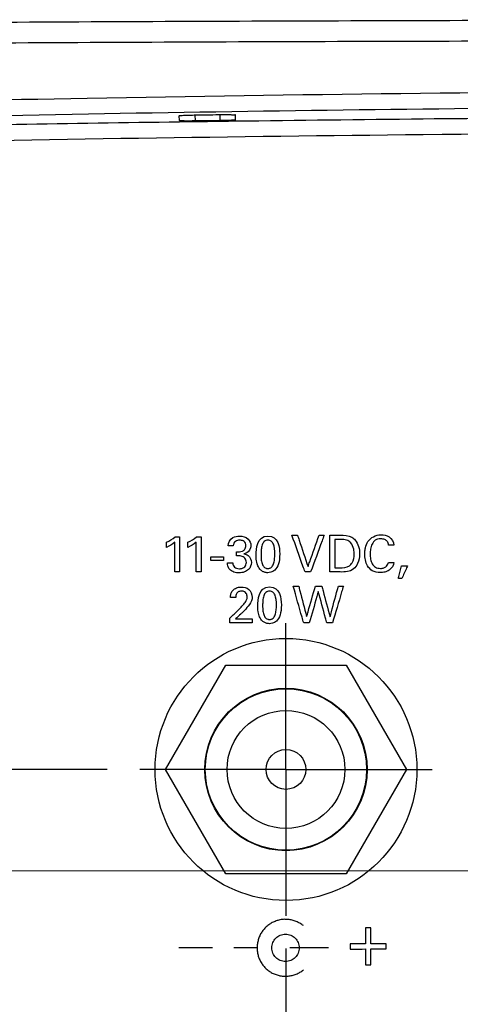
# Model space of a CAD drawing. Header units: inches. Extents: x 0 to 34, y 0 to 22.
# Tile 7 of 119: x 14.1 to 14.9, y 3 to 4.9. Entities that reach past the tile are written whole.
import ezdxf

# ---------------------------------------------------------------- set-up
doc = ezdxf.new("R2010")
doc.units = ezdxf.units.IN
doc.header["$LTSCALE"] = 1.87
doc.header["$MEASUREMENT"] = 0
doc.linetypes.add('CENTER', pattern=[0.6, 0.375, -0.075, 0.075, -0.075])
doc.layers.get('0').update_dxf_attribs({"linetype": 'CONTINUOUS'})
for name, color, linetype in [('DATUMCURVES', 7, 'CONTINUOUS'), ('DEFAULT_1', 7, 'CENTER'), ('DIMENSIONS', 7, 'CONTINUOUS')]:
    doc.layers.add(name, color=color, linetype=linetype)
doc.styles.get("Standard").update_dxf_attribs({"font": 'txt', "width": 0.8})
doc.dimstyles.new('DIMSTYLE_1', dxfattribs={"dimtxt": 0.125, "dimasz": 0.18, "dimexe": 0.18, "dimexo": 0.0625, "dimgap": 0.09, "dimtad": 0, "dimtih": 1, "dimtoh": 1, "dimdec": 3, "dimzin": 4, "dimdsep": 46, "dimtxsty": 'STANDARD', "dimblk": '_FILLED', "dimblk1": '_FILLED', "dimblk2": '_FILLED', "dimcen": 0.09, "dimadec": 0, "dimazin": 0, "dimtp": 0.001, "dimtm": 0.001, "dimtfac": 1, "dimtdec": 3, "dimtofl": 0, "dimtmove": 0, "dimatfit": 3, "dimldrblk": '_FILLED', "dimfxl": 1, "dimtolj": 1, "dimtzin": 4, "dimarcsym": 0})

# ---------------------------------------------------------------- blocks, each defined once
blk = doc.blocks.new('_FILLED')
at = {"color": 0, "linetype": 'BYBLOCK'}
blk.add_solid([(0, 0), (-1, 0.174), (-1, -0.174)], dxfattribs=at)
blk = doc.blocks.new('*D11')
at = {"layer": 'DIMENSIONS', "color": 2, "linetype": 'CONTINUOUS'}
for p, q in [((14.5798, 3.0858), (14.5798, 1.7856)), ((12.5407, 2.5457), (12.5407, 1.7856)), ((12.5407, 1.9106), (12.8058, 1.9106)), ((14.5798, 1.9106), (14.2558, 1.9106))]:
    blk.add_line(p, q, dxfattribs=at)
at = {"layer": 'DIMENSIONS', "color": 2, "linetype": 'CONTINUOUS', "xscale": 0.18, "yscale": 0.18, "zscale": 0.18, "rotation": 180}
blk.add_blockref('_FILLED', (12.5407, 1.9106), dxfattribs=at)
at = {"layer": 'DIMENSIONS', "color": 2, "linetype": 'CONTINUOUS', "xscale": 0.18, "yscale": 0.18, "zscale": 0.18}
blk.add_blockref('_FILLED', (14.5798, 1.9106), dxfattribs=at)
at = {"layer": 'DIMENSIONS', "color": 2, "linetype": 'CONTINUOUS', "width": 0.8}
for s, p in [('2.039', (12.8683, 1.8481)), ('[', (13.4933, 1.8481)), ('51.79', (13.5933, 1.8481)), (']', (14.0933, 1.8481))]:
    blk.add_text(s, height=0.125, dxfattribs=at).set_placement(p)
blk = doc.blocks.new('*D12')
at = {"layer": 'DIMENSIONS', "color": 2, "linetype": 'CONTINUOUS'}
for p, q in [((14.2383, 3.4273), (9.8604, 3.4273)), ((9.9854, 3.4273), (9.9854, 3.1239)), ((9.9854, 2.4584), (9.9854, 2.8739)), ((12.6283, 2.4584), (9.8604, 2.4584))]:
    blk.add_line(p, q, dxfattribs=at)
at = {"layer": 'DIMENSIONS', "color": 2, "linetype": 'CONTINUOUS', "xscale": 0.18, "yscale": 0.18, "zscale": 0.18}
for p, rotation in [((9.9854, 3.4273), 90), ((9.9854, 2.4584), 270)]:
    blk.add_blockref('_FILLED', p, dxfattribs=dict(at, rotation=rotation))
at = {"layer": 'DIMENSIONS', "color": 2, "linetype": 'CONTINUOUS', "width": 0.8}
for s, p in [('.969', (9.3729, 2.9364)), ('[', (9.8979, 2.9364)), ('24.61', (9.9979, 2.9364)), (']', (10.4979, 2.9364))]:
    blk.add_text(s, height=0.125, dxfattribs=at).set_placement(p)
blk = doc.blocks.new('*D13')
at = {"layer": 'DIMENSIONS', "color": 2, "linetype": 'CONTINUOUS'}
for p, q in [((15.4903, 3.2343), (11.2833, 3.2306)), ((11.4083, 3.2307), (11.4085, 2.9564)), ((11.4089, 2.4572), (11.4087, 2.7064)), ((12.6283, 2.4583), (11.2839, 2.4571))]:
    blk.add_line(p, q, dxfattribs=at)
at = {"layer": 'DIMENSIONS', "color": 2, "linetype": 'CONTINUOUS', "xscale": 0.18, "yscale": 0.18, "zscale": 0.18}
for p, rotation in [((11.4083, 3.2307), 90.049944), ((11.4089, 2.4572), 270.049944)]:
    blk.add_blockref('_FILLED', p, dxfattribs=dict(at, rotation=rotation))
at = {"layer": 'DIMENSIONS', "color": 2, "linetype": 'CONTINUOUS', "width": 0.8}
for s, p in [('.773', (10.7961, 2.7689)), ('[', (11.3211, 2.7689)), ('19.65', (11.4211, 2.7689)), (']', (11.9211, 2.7689))]:
    blk.add_text(s, height=0.125, dxfattribs=at).set_placement(p)
blk = doc.blocks.new('*D14')
at = {"layer": 'DIMENSIONS', "color": 2, "linetype": 'CONTINUOUS'}
for p, q in [((15.5528, 3.1718), (15.5528, 1.4378)), ((12.5407, 2.5457), (12.5407, 1.4378)), ((12.5407, 1.5628), (13.4207, 1.5628)), ((15.5528, 1.5628), (14.8707, 1.5628))]:
    blk.add_line(p, q, dxfattribs=at)
at = {"layer": 'DIMENSIONS', "color": 2, "linetype": 'CONTINUOUS', "xscale": 0.18, "yscale": 0.18, "zscale": 0.18, "rotation": 180}
blk.add_blockref('_FILLED', (12.5407, 1.5628), dxfattribs=at)
at = {"layer": 'DIMENSIONS', "color": 2, "linetype": 'CONTINUOUS', "xscale": 0.18, "yscale": 0.18, "zscale": 0.18}
blk.add_blockref('_FILLED', (15.5528, 1.5628), dxfattribs=at)
at = {"layer": 'DIMENSIONS', "color": 2, "linetype": 'CONTINUOUS', "width": 0.8}
for s, p in [('[', (14.1082, 1.5003)), (']', (14.7082, 1.5003)), ('3.012', (13.4832, 1.5003)), ('76.51', (14.2082, 1.5003))]:
    blk.add_text(s, height=0.125, dxfattribs=at).set_placement(p)

msp = doc.modelspace()

# ---------------------------------------------------------------- linework, layer by layer
at = {"color": 7, "linetype": 'CONTINUOUS'}
for p, q in [((14.3763, 4.6651), (14.376, 4.6744)), ((14.4059, 4.6759), (14.4063, 4.6645)), ((14.4537, 4.6765), (14.4533, 4.6651)), ((14.4833, 4.6666), (14.4836, 4.676)), ((14.3498, 3.4273), (14.4648, 3.6265)), ((14.4648, 3.6265), (14.6948, 3.6265)), ((14.6948, 3.6265), (14.8098, 3.4273)), ((14.4648, 3.2281), (14.3498, 3.4273)), ((14.8098, 3.4273), (14.6948, 3.2281)), ((14.6948, 3.2281), (14.4648, 3.2281))]:
    msp.add_line(p, q, dxfattribs=at)
for radius in [0.25, 0.155, 0.154, 0.1125, 0.038]:
    msp.add_circle((14.5798, 3.4273), radius, dxfattribs=at)
for points, knots in [([(13.1981, 4.8465), (13.3229, 4.8478), (13.573, 4.8501), (13.9489, 4.8527), (14.3259, 4.8546), (14.7038, 4.856), (15.0823, 4.8569), (15.4611, 4.8574), (15.8402, 4.8577), (16.2194, 4.8577), (16.5984, 4.8574), (16.9773, 4.8569), (17.3558, 4.856), (17.7337, 4.8546), (18.1107, 4.8527), (18.4866, 4.8501), (18.7367, 4.8478), (18.8615, 4.8465)], [0, 0, 0, 0, 0.066116, 0.132506, 0.199099, 0.265837, 0.332677, 0.399582, 0.466524, 0.533477, 0.600418, 0.667323, 0.734163, 0.800902, 0.867494, 0.933884, 1, 1, 1, 1]), ([(13.1949, 4.8069), (13.3199, 4.8082), (13.5703, 4.8106), (13.9466, 4.8132), (14.324, 4.8152), (14.7023, 4.8166), (15.0812, 4.8175), (15.4605, 4.8181), (15.84, 4.8184), (16.2196, 4.8184), (16.5991, 4.8181), (16.9784, 4.8175), (17.3573, 4.8166), (17.7356, 4.8152), (18.113, 4.8132), (18.4893, 4.8106), (18.7397, 4.8082), (18.8647, 4.8069)], [0, 0, 0, 0, 0.066116, 0.132506, 0.199099, 0.265838, 0.332677, 0.399582, 0.466524, 0.533477, 0.600418, 0.667323, 0.734163, 0.800902, 0.867494, 0.933884, 1, 1, 1, 1]), ([(18.8647, 4.6844), (18.5295, 4.6938), (17.7949, 4.7106), (16.6395, 4.7246), (15.4198, 4.7246), (14.2644, 4.7106), (13.53, 4.6938), (13.1949, 4.6844)], [0, 0, 0, 0, 0.177416, 0.388703, 0.611333, 0.822667, 1, 1, 1, 1]), ([(15.1756, 4.6903), (14.8513, 4.6876), (14.1922, 4.6789), (13.5333, 4.6638), (13.1987, 4.6545)], [0, 0, 0, 0, 0.492109, 1, 1, 1, 1]), ([(13.6829, 4.6511), (13.7067, 4.6516), (13.9378, 4.6562), (14.169, 4.6601), (14.3764, 4.663)], [0, 0, 0, 0, 0.102845, 1, 1, 1, 1]), ([(14.376, 4.6744), (14.376, 4.6751), (14.3804, 4.6744), (14.3846, 4.6757), (14.3941, 4.6755), (14.4005, 4.6758), (14.4042, 4.6759)], [0, 0, 0, 0, 0.076126, 0.291105, 0.614739, 1, 1, 1, 1]), ([(14.4063, 4.6645), (14.4025, 4.6644), (14.3956, 4.6645), (14.3856, 4.664), (14.381, 4.6653), (14.3764, 4.6643), (14.3763, 4.6651)], [0, 0, 0, 0, 0.382469, 0.706722, 0.92311, 1, 1, 1, 1]), ([(14.4042, 4.6759), (14.4121, 4.676), (14.4281, 4.6762), (14.444, 4.6765), (14.452, 4.6766)], [0, 0, 0, 0, 0.49999, 1, 1, 1, 1]), ([(14.4533, 4.6651), (14.4455, 4.665), (14.4298, 4.6648), (14.4142, 4.6646), (14.4063, 4.6645)], [0, 0, 0, 0, 0.499999, 1, 1, 1, 1]), ([(14.452, 4.6766), (14.456, 4.6767), (14.4632, 4.6766), (14.4738, 4.6771), (14.4786, 4.6758), (14.4837, 4.6768), (14.4836, 4.676)], [0, 0, 0, 0, 0.378871, 0.704091, 0.922603, 1, 1, 1, 1]), ([(14.4833, 4.6666), (14.4833, 4.6658), (14.4787, 4.6666), (14.474, 4.6652), (14.464, 4.6655), (14.4571, 4.6652), (14.4533, 4.6651)], [0, 0, 0, 0, 0.077777, 0.295188, 0.619279, 1, 1, 1, 1]), ([(14.4833, 4.6645), (14.6028, 4.666), (14.8337, 4.6688), (15.0646, 4.6708), (15.176, 4.6716)], [0, 0, 0, 0, 0.517222, 1, 1, 1, 1]), ([(12.8039, 4.6001), (13.1208, 4.6089), (13.8001, 4.6249), (14.8676, 4.6408), (16.0108, 4.6467), (17.1623, 4.6411), (18.2455, 4.6252), (18.9359, 4.609), (19.2557, 4.6001)], [0, 0, 0, 0, 0.147412, 0.315907, 0.496331, 0.678933, 0.851246, 1, 1, 1, 1])]:
    msp.add_open_spline(points, degree=3, knots=knots, dxfattribs=at)
msp.add_open_spline([(14.3764, 4.663), (14.412, 4.6635), (14.4477, 4.664), (14.4833, 4.6645)], degree=3, dxfattribs=at)
at = {"layer": 'DATUMCURVES', "color": 40, "linetype": 'CONTINUOUS'}
for points in [[(14.3517, 3.8606, 5.187), (14.3574, 3.8636, 5.187), (14.363, 3.867, 5.187), (14.368, 3.8712, 5.187)], [(14.368, 3.8712, 5.187), (14.3709, 3.8712, 5.187), (14.3738, 3.8712, 5.187), (14.3766, 3.8712, 5.187)], [(14.3926, 3.8606, 5.187), (14.3983, 3.8636, 5.187), (14.404, 3.867, 5.187), (14.4089, 3.8712, 5.187)], [(14.4089, 3.8712, 5.187), (14.4118, 3.8712, 5.187), (14.4147, 3.8712, 5.187), (14.4176, 3.8712, 5.187)], [(14.5228, 3.8368, 5.187), (14.5228, 3.8468, 5.187), (14.5239, 3.8726, 5.187), (14.5453, 3.8726, 5.187)], [(14.5453, 3.8726, 5.187), (14.5654, 3.8726, 5.187), (14.5679, 3.851, 5.187), (14.5679, 3.8384, 5.187)], [(14.3673, 3.8606, 5.187), (14.3626, 3.8567, 5.187), (14.3572, 3.8535, 5.187), (14.3517, 3.8509, 5.187)], [(14.4082, 3.8606, 5.187), (14.4035, 3.8567, 5.187), (14.3981, 3.8535, 5.187), (14.3926, 3.8509, 5.187)], [(14.4361, 3.8258, 5.187), (14.4361, 3.8283, 5.187), (14.4361, 3.8308, 5.187), (14.4361, 3.8332, 5.187)], [(14.4605, 3.8332, 5.187), (14.4605, 3.8308, 5.187), (14.4605, 3.8283, 5.187), (14.4605, 3.8258, 5.187)], [(14.4851, 3.8346, 5.187), (14.4851, 3.8372, 5.187), (14.4851, 3.8398, 5.187), (14.4851, 3.8425, 5.187)], [(14.6825, 3.8119, 5.187), (14.6888, 3.8119, 5.187), (14.6959, 3.8121, 5.187), (14.7009, 3.8158, 5.187)], [(14.8011, 3.7917, 5.187), (14.7989, 3.7917, 5.187), (14.7967, 3.7917, 5.187), (14.7945, 3.7917, 5.187)], [(14.5259, 3.7396, 5.187), (14.5259, 3.7496, 5.187), (14.527, 3.7754, 5.187), (14.5484, 3.7754, 5.187)], [(14.5484, 3.7754, 5.187), (14.5686, 3.7754, 5.187), (14.571, 3.7538, 5.187), (14.571, 3.7412, 5.187)], [(14.5155, 3.7144, 5.187), (14.5155, 3.7119, 5.187), (14.5155, 3.7093, 5.187), (14.5155, 3.7067, 5.187)], [(14.5608, 3.1383, 5.187), (14.5583, 3.1372, 5.187), (14.5559, 3.1361, 5.187), (14.5535, 3.1351, 5.187)], [(14.5684, 3.1405, 5.187), (14.5658, 3.1397, 5.187), (14.5633, 3.139, 5.187), (14.5608, 3.1383, 5.187)], [(14.5763, 3.1414, 5.187), (14.5737, 3.1411, 5.187), (14.571, 3.1408, 5.187), (14.5684, 3.1405, 5.187)], [(14.5763, 3.1414, 5.187), (14.5763, 3.1414, 5.187), (14.5763, 3.1414, 5.187), (14.5763, 3.1414, 5.187)], [(14.5842, 3.1411, 5.187), (14.5816, 3.1412, 5.187), (14.579, 3.1413, 5.187), (14.5763, 3.1414, 5.187)], [(14.5918, 3.1399, 5.187), (14.5893, 3.1403, 5.187), (14.5868, 3.1407, 5.187), (14.5842, 3.1411, 5.187)], [(14.5995, 3.1373, 5.187), (14.5969, 3.1382, 5.187), (14.5944, 3.139, 5.187), (14.5918, 3.1399, 5.187)], [(14.6064, 3.1339, 5.187), (14.6041, 3.135, 5.187), (14.6018, 3.1362, 5.187), (14.5995, 3.1373, 5.187)], [(14.5357, 3.1199, 5.187), (14.5342, 3.1178, 5.187), (14.5328, 3.1156, 5.187), (14.5313, 3.1135, 5.187)], [(14.5408, 3.1259, 5.187), (14.5391, 3.1239, 5.187), (14.5374, 3.1219, 5.187), (14.5357, 3.1199, 5.187)], [(14.5468, 3.131, 5.187), (14.5448, 3.1293, 5.187), (14.5428, 3.1276, 5.187), (14.5408, 3.1259, 5.187)], [(14.5535, 3.1351, 5.187), (14.5512, 3.1337, 5.187), (14.549, 3.1323, 5.187), (14.5468, 3.131, 5.187)], [(14.6131, 3.1294, 5.187), (14.6109, 3.1309, 5.187), (14.6087, 3.1324, 5.187), (14.6064, 3.1339, 5.187)], [(14.5281, 3.1062, 5.187), (14.5274, 3.1037, 5.187), (14.5266, 3.1012, 5.187), (14.5259, 3.0986, 5.187)], [(14.5313, 3.1135, 5.187), (14.5302, 3.1111, 5.187), (14.5292, 3.1087, 5.187), (14.5281, 3.1062, 5.187)], [(14.4396, 3.0868, 5.187), (14.4181, 3.0868, 5.187), (14.3965, 3.0868, 5.187), (14.3749, 3.0868, 5.187)], [(14.5246, 3.0869, 5.187), (14.5098, 3.0869, 5.187), (14.495, 3.0869, 5.187), (14.4802, 3.0869, 5.187)], [(14.5259, 3.0986, 5.187), (14.5255, 3.0961, 5.187), (14.525, 3.0935, 5.187), (14.5246, 3.091, 5.187)], [(14.5246, 3.091, 5.187), (14.5246, 3.0883, 5.187), (14.5246, 3.0857, 5.187), (14.5246, 3.083, 5.187)], [(14.5246, 3.083, 5.187), (14.525, 3.0804, 5.187), (14.5255, 3.0778, 5.187), (14.5259, 3.0751, 5.187)], [(14.6613, 3.0869, 5.187), (14.6367, 3.0869, 5.187), (14.6121, 3.0869, 5.187), (14.5874, 3.0869, 5.187)], [(14.5259, 3.0751, 5.187), (14.5266, 3.0726, 5.187), (14.5274, 3.0701, 5.187), (14.5281, 3.0676, 5.187)], [(14.5281, 3.0676, 5.187), (14.5292, 3.0652, 5.187), (14.5302, 3.0629, 5.187), (14.5313, 3.0606, 5.187)], [(14.5313, 3.0606, 5.187), (14.5328, 3.0584, 5.187), (14.5343, 3.0561, 5.187), (14.5357, 3.0539, 5.187)], [(14.5357, 3.0539, 5.187), (14.5374, 3.052, 5.187), (14.5391, 3.0501, 5.187), (14.5408, 3.0482, 5.187)], [(14.5408, 3.0482, 5.187), (14.5428, 3.0465, 5.187), (14.5448, 3.0448, 5.187), (14.5468, 3.0431, 5.187)], [(14.5468, 3.0431, 5.187), (14.5491, 3.0417, 5.187), (14.5513, 3.0402, 5.187), (14.5535, 3.0387, 5.187)], [(14.6065, 3.0403, 5.187), (14.6087, 3.0418, 5.187), (14.6109, 3.0432, 5.187), (14.6131, 3.0447, 5.187)], [(14.5535, 3.0387, 5.187), (14.5559, 3.0377, 5.187), (14.5584, 3.0368, 5.187), (14.5608, 3.0358, 5.187)], [(14.5608, 3.0358, 5.187), (14.5634, 3.0351, 5.187), (14.5659, 3.0344, 5.187), (14.5684, 3.0336, 5.187)], [(14.5684, 3.0336, 5.187), (14.5711, 3.0333, 5.187), (14.5737, 3.033, 5.187), (14.5763, 3.0327, 5.187)], [(14.5763, 3.0327, 5.187), (14.579, 3.0328, 5.187), (14.5816, 3.0329, 5.187), (14.5843, 3.033, 5.187)], [(14.5843, 3.033, 5.187), (14.5868, 3.0334, 5.187), (14.5894, 3.0338, 5.187), (14.5919, 3.0342, 5.187)], [(14.5919, 3.0342, 5.187), (14.5944, 3.0351, 5.187), (14.597, 3.0359, 5.187), (14.5995, 3.0368, 5.187)], [(14.5995, 3.0368, 5.187), (14.6018, 3.038, 5.187), (14.6042, 3.0391, 5.187), (14.6065, 3.0403, 5.187)]]:
    msp.add_open_spline(points, degree=3, dxfattribs=at)
for points, knots in [([(14.3766, 3.8712, 5.187), (14.3766, 3.8677, 5.187), (14.3766, 3.8453, 5.187), (14.3766, 3.8229, 5.187), (14.3766, 3.804, 5.187)], [0, 0, 0, 0, 0.15625, 1, 1, 1, 1]), ([(14.4176, 3.8712, 5.187), (14.4176, 3.8677, 5.187), (14.4176, 3.8453, 5.187), (14.4176, 3.8229, 5.187), (14.4176, 3.804, 5.187)], [0, 0, 0, 0, 0.15625, 1, 1, 1, 1]), ([(14.4692, 3.8541, 5.187), (14.4694, 3.8601, 5.187), (14.4757, 3.871, 5.187), (14.4866, 3.8725, 5.187), (14.491, 3.8725, 5.187)], [0, 0, 0, 0, 0.578866, 1, 1, 1, 1]), ([(14.491, 3.8725, 5.187), (14.4968, 3.8725, 5.187), (14.5082, 3.8698, 5.187), (14.5129, 3.8589, 5.187), (14.5129, 3.8543, 5.187)], [0, 0, 0, 0, 0.559117, 1, 1, 1, 1]), ([(14.6162, 3.804, 5.187), (14.6149, 3.8076, 5.187), (14.6066, 3.831, 5.187), (14.5982, 3.8544, 5.187), (14.5912, 3.8742, 5.187)], [0, 0, 0, 0, 0.15625, 1, 1, 1, 1]), ([(14.5912, 3.8742, 5.187), (14.5918, 3.8742, 5.187), (14.5954, 3.8742, 5.187), (14.599, 3.8742, 5.187), (14.602, 3.8742, 5.187)], [0, 0, 0, 0, 0.15625, 1, 1, 1, 1]), ([(14.602, 3.8742, 5.187), (14.603, 3.871, 5.187), (14.6097, 3.851, 5.187), (14.6163, 3.831, 5.187), (14.6219, 3.8142, 5.187)], [0, 0, 0, 0, 0.15625, 1, 1, 1, 1]), ([(14.6219, 3.8142, 5.187), (14.623, 3.8173, 5.187), (14.63, 3.8373, 5.187), (14.637, 3.8573, 5.187), (14.6429, 3.8742, 5.187)], [0, 0, 0, 0, 0.15625, 1, 1, 1, 1]), ([(14.6528, 3.8742, 5.187), (14.6514, 3.8705, 5.187), (14.6428, 3.8471, 5.187), (14.6342, 3.8237, 5.187), (14.6269, 3.804, 5.187)], [0, 0, 0, 0, 0.15625, 1, 1, 1, 1]), ([(14.6429, 3.8742, 5.187), (14.6434, 3.8742, 5.187), (14.6467, 3.8742, 5.187), (14.65, 3.8742, 5.187), (14.6528, 3.8742, 5.187)], [0, 0, 0, 0, 0.15625, 1, 1, 1, 1]), ([(14.6633, 3.8742, 5.187), (14.6643, 3.8742, 5.187), (14.6711, 3.8742, 5.187), (14.6779, 3.8742, 5.187), (14.6836, 3.8742, 5.187)], [0, 0, 0, 0, 0.15625, 1, 1, 1, 1]), ([(14.6633, 3.804, 5.187), (14.6633, 3.8076, 5.187), (14.6633, 3.831, 5.187), (14.6633, 3.8544, 5.187), (14.6633, 3.8742, 5.187)], [0, 0, 0, 0, 0.15625, 1, 1, 1, 1]), ([(14.6836, 3.8742, 5.187), (14.691, 3.8742, 5.187), (14.702, 3.8739, 5.187), (14.7101, 3.8671, 5.187), (14.7119, 3.865, 5.187)], [0, 0, 0, 0, 0.728785, 1, 1, 1, 1]), ([(14.7308, 3.8463, 5.187), (14.731, 3.8476, 5.187), (14.732, 3.8532, 5.187), (14.7369, 3.8678, 5.187), (14.757, 3.8773, 5.187), (14.7786, 3.873, 5.187), (14.7857, 3.8613, 5.187), (14.7861, 3.8552, 5.187)], [0, 0, 0, 0, 0.050517, 0.212168, 0.562563, 0.767784, 1, 1, 1, 1]), ([(14.3517, 3.8509, 5.187), (14.3517, 3.8514, 5.187), (14.3517, 3.8547, 5.187), (14.3517, 3.8579, 5.187), (14.3517, 3.8606, 5.187)], [0, 0, 0, 0, 0.15625, 1, 1, 1, 1]), ([(14.3673, 3.804, 5.187), (14.3673, 3.8069, 5.187), (14.3673, 3.8258, 5.187), (14.3673, 3.8447, 5.187), (14.3673, 3.8606, 5.187)], [0, 0, 0, 0, 0.15625, 1, 1, 1, 1]), ([(14.3926, 3.8509, 5.187), (14.3926, 3.8514, 5.187), (14.3926, 3.8547, 5.187), (14.3926, 3.8579, 5.187), (14.3926, 3.8606, 5.187)], [0, 0, 0, 0, 0.15625, 1, 1, 1, 1]), ([(14.4082, 3.804, 5.187), (14.4082, 3.8069, 5.187), (14.4082, 3.8258, 5.187), (14.4082, 3.8447, 5.187), (14.4082, 3.8606, 5.187)], [0, 0, 0, 0, 0.15625, 1, 1, 1, 1]), ([(14.479, 3.8541, 5.187), (14.4785, 3.8541, 5.187), (14.4752, 3.8541, 5.187), (14.472, 3.8541, 5.187), (14.4692, 3.8541, 5.187)], [0, 0, 0, 0, 0.15625, 1, 1, 1, 1]), ([(14.4932, 3.8647, 5.187), (14.4926, 3.8647, 5.187), (14.4891, 3.8648, 5.187), (14.4824, 3.8634, 5.187), (14.4793, 3.8573, 5.187), (14.479, 3.8541, 5.187)], [0, 0, 0, 0, 0.095359, 0.508717, 1, 1, 1, 1]), ([(14.4851, 3.8425, 5.187), (14.489, 3.8421, 5.187), (14.4951, 3.8424, 5.187), (14.5021, 3.8474, 5.187), (14.5035, 3.8535, 5.187), (14.5027, 3.8589, 5.187), (14.4993, 3.8633, 5.187), (14.4956, 3.8644, 5.187), (14.4932, 3.8647, 5.187)], [0, 0, 0, 0, 0.288352, 0.434195, 0.602077, 0.724833, 0.827485, 1, 1, 1, 1]), ([(14.5129, 3.8543, 5.187), (14.5129, 3.8528, 5.187), (14.5121, 3.8456, 5.187), (14.5051, 3.8397, 5.187), (14.4995, 3.8385, 5.187)], [0, 0, 0, 0, 0.209413, 1, 1, 1, 1]), ([(14.5454, 3.8648, 5.187), (14.5428, 3.8648, 5.187), (14.5377, 3.8629, 5.187), (14.534, 3.856, 5.187), (14.5323, 3.8468, 5.187), (14.532, 3.8364, 5.187), (14.5325, 3.8264, 5.187), (14.5342, 3.8193, 5.187), (14.5365, 3.815, 5.187), (14.5388, 3.8126, 5.187), (14.5412, 3.8113, 5.187), (14.5431, 3.8108, 5.187), (14.5444, 3.8107, 5.187), (14.5447, 3.8107, 5.187), (14.5452, 3.8107, 5.187)], [0, 0, 0, 0, 0.111548, 0.223096, 0.334644, 0.446192, 0.584644, 0.723096, 0.792322, 0.861548, 0.930774, 0.965387, 0.982693, 1, 1, 1, 1]), ([(14.5452, 3.8107, 5.187), (14.5457, 3.8107, 5.187), (14.5474, 3.8108, 5.187), (14.5496, 3.8114, 5.187), (14.5532, 3.8136, 5.187), (14.5564, 3.8192, 5.187), (14.5582, 3.8281, 5.187), (14.5588, 3.843, 5.187), (14.5573, 3.8558, 5.187), (14.5523, 3.8634, 5.187), (14.5477, 3.8648, 5.187), (14.5454, 3.8648, 5.187)], [0, 0, 0, 0, 0.026726, 0.053453, 0.106905, 0.213811, 0.320716, 0.427622, 0.713811, 0.856905, 1, 1, 1, 1]), ([(14.6846, 3.8661, 5.187), (14.684, 3.8661, 5.187), (14.6801, 3.8661, 5.187), (14.6763, 3.8661, 5.187), (14.673, 3.8661, 5.187)], [0, 0, 0, 0, 0.15625, 1, 1, 1, 1]), ([(14.673, 3.8661, 5.187), (14.673, 3.8633, 5.187), (14.673, 3.8452, 5.187), (14.673, 3.8272, 5.187), (14.673, 3.8119, 5.187)], [0, 0, 0, 0, 0.15625, 1, 1, 1, 1]), ([(14.7119, 3.865, 5.187), (14.7149, 3.8614, 5.187), (14.7194, 3.8527, 5.187), (14.7213, 3.837, 5.187), (14.7186, 3.8214, 5.187), (14.7097, 3.8088, 5.187), (14.6968, 3.8036, 5.187), (14.6877, 3.804, 5.187), (14.683, 3.804, 5.187)], [0, 0, 0, 0, 0.161567, 0.325647, 0.542246, 0.690958, 0.836633, 1, 1, 1, 1]), ([(14.7101, 3.8381, 5.187), (14.7101, 3.8412, 5.187), (14.7094, 3.8488, 5.187), (14.7054, 3.8596, 5.187), (14.6952, 3.866, 5.187), (14.6883, 3.8661, 5.187), (14.6846, 3.8661, 5.187)], [0, 0, 0, 0, 0.212861, 0.535381, 0.748028, 1, 1, 1, 1]), ([(14.7757, 3.8552, 5.187), (14.7753, 3.8577, 5.187), (14.774, 3.8621, 5.187), (14.7693, 3.8658, 5.187), (14.7648, 3.8671, 5.187), (14.7602, 3.8675, 5.187), (14.755, 3.8669, 5.187), (14.7488, 3.8641, 5.187), (14.7436, 3.8573, 5.187), (14.7411, 3.848, 5.187), (14.7404, 3.8382, 5.187), (14.7409, 3.8318, 5.187), (14.7415, 3.8285, 5.187)], [0, 0, 0, 0, 0.105452, 0.186695, 0.238611, 0.302602, 0.383932, 0.454588, 0.587596, 0.726468, 0.860143, 1, 1, 1, 1]), ([(14.7861, 3.8552, 5.187), (14.7856, 3.8552, 5.187), (14.7821, 3.8552, 5.187), (14.7787, 3.8552, 5.187), (14.7757, 3.8552, 5.187)], [0, 0, 0, 0, 0.15625, 1, 1, 1, 1]), ([(14.4361, 3.8332, 5.187), (14.4374, 3.8332, 5.187), (14.4455, 3.8332, 5.187), (14.4537, 3.8332, 5.187), (14.4605, 3.8332, 5.187)], [0, 0, 0, 0, 0.15625, 1, 1, 1, 1]), ([(14.5042, 3.8222, 5.187), (14.5042, 3.8253, 5.187), (14.5023, 3.831, 5.187), (14.494, 3.835, 5.187), (14.4883, 3.8347, 5.187), (14.4851, 3.8346, 5.187)], [0, 0, 0, 0, 0.339096, 0.63684, 1, 1, 1, 1]), ([(14.4995, 3.8385, 5.187), (14.5025, 3.8381, 5.187), (14.5103, 3.8355, 5.187), (14.5139, 3.827, 5.187), (14.5139, 3.8221, 5.187)], [0, 0, 0, 0, 0.381769, 1, 1, 1, 1]), ([(14.5679, 3.8384, 5.187), (14.5679, 3.8304, 5.187), (14.5663, 3.8181, 5.187), (14.5597, 3.8075, 5.187), (14.5508, 3.8029, 5.187), (14.5439, 3.8024, 5.187), (14.5389, 3.8033, 5.187), (14.5337, 3.8058, 5.187), (14.5297, 3.8094, 5.187), (14.5266, 3.8143, 5.187), (14.5239, 3.8215, 5.187), (14.5228, 3.8308, 5.187), (14.5228, 3.8368, 5.187)], [0, 0, 0, 0, 0.085647, 0.171295, 0.237987, 0.304679, 0.403732, 0.502785, 0.601839, 0.700892, 0.850446, 1, 1, 1, 1]), ([(14.7009, 3.8158, 5.187), (14.7029, 3.8174, 5.187), (14.7086, 3.8237, 5.187), (14.7101, 3.8324, 5.187), (14.7101, 3.8381, 5.187)], [0, 0, 0, 0, 0.313027, 1, 1, 1, 1]), ([(14.7859, 3.8224, 5.187), (14.7853, 3.8166, 5.187), (14.7799, 3.8079, 5.187), (14.7687, 3.8036, 5.187), (14.7576, 3.8023, 5.187), (14.7448, 3.8048, 5.187), (14.7349, 3.8149, 5.187), (14.731, 3.8266, 5.187), (14.73, 3.8372, 5.187), (14.7304, 3.8436, 5.187), (14.7308, 3.8463, 5.187)], [0, 0, 0, 0, 0.184046, 0.276789, 0.37184, 0.534052, 0.66729, 0.796628, 0.91558, 1, 1, 1, 1]), ([(14.4605, 3.8258, 5.187), (14.4593, 3.8258, 5.187), (14.4511, 3.8258, 5.187), (14.443, 3.8258, 5.187), (14.4361, 3.8258, 5.187)], [0, 0, 0, 0, 0.15625, 1, 1, 1, 1]), ([(14.5139, 3.8221, 5.187), (14.5139, 3.8173, 5.187), (14.5103, 3.8092, 5.187), (14.5005, 3.8033, 5.187), (14.4906, 3.8018, 5.187), (14.4803, 3.8032, 5.187), (14.4721, 3.8081, 5.187), (14.4684, 3.8151, 5.187), (14.4682, 3.8194, 5.187), (14.4681, 3.8213, 5.187)], [0, 0, 0, 0, 0.219679, 0.348955, 0.504905, 0.661174, 0.807804, 0.918008, 1, 1, 1, 1]), ([(14.4681, 3.8213, 5.187), (14.4687, 3.8213, 5.187), (14.4721, 3.8213, 5.187), (14.4755, 3.8213, 5.187), (14.4784, 3.8213, 5.187)], [0, 0, 0, 0, 0.15625, 1, 1, 1, 1]), ([(14.4784, 3.8213, 5.187), (14.4784, 3.8184, 5.187), (14.48, 3.8137, 5.187), (14.4856, 3.8107, 5.187), (14.491, 3.81, 5.187), (14.4966, 3.8108, 5.187), (14.5024, 3.8144, 5.187), (14.5042, 3.8192, 5.187), (14.5042, 3.8222, 5.187)], [0, 0, 0, 0, 0.220496, 0.33765, 0.480718, 0.641216, 0.770924, 1, 1, 1, 1]), ([(14.7415, 3.8285, 5.187), (14.7421, 3.8254, 5.187), (14.7438, 3.8195, 5.187), (14.7505, 3.8122, 5.187), (14.7592, 3.8105, 5.187), (14.7667, 3.8114, 5.187), (14.7719, 3.8144, 5.187), (14.7744, 3.8186, 5.187), (14.7751, 3.8213, 5.187), (14.7753, 3.8224, 5.187)], [0, 0, 0, 0, 0.191223, 0.370916, 0.578777, 0.706078, 0.831771, 0.930378, 1, 1, 1, 1]), ([(14.7753, 3.8224, 5.187), (14.7758, 3.8224, 5.187), (14.7794, 3.8224, 5.187), (14.7829, 3.8224, 5.187), (14.7859, 3.8224, 5.187)], [0, 0, 0, 0, 0.15625, 1, 1, 1, 1]), ([(14.7945, 3.7917, 5.187), (14.7948, 3.793, 5.187), (14.7969, 3.8009, 5.187), (14.799, 3.8089, 5.187), (14.8007, 3.8156, 5.187)], [0, 0, 0, 0, 0.15625, 1, 1, 1, 1]), ([(14.8007, 3.8156, 5.187), (14.8013, 3.8156, 5.187), (14.8051, 3.8156, 5.187), (14.8088, 3.8156, 5.187), (14.812, 3.8156, 5.187)], [0, 0, 0, 0, 0.15625, 1, 1, 1, 1]), ([(14.812, 3.8156, 5.187), (14.8114, 3.8144, 5.187), (14.8078, 3.8064, 5.187), (14.8042, 3.7984, 5.187), (14.8011, 3.7917, 5.187)], [0, 0, 0, 0, 0.15625, 1, 1, 1, 1]), ([(14.3766, 3.804, 5.187), (14.3762, 3.804, 5.187), (14.373, 3.804, 5.187), (14.3699, 3.804, 5.187), (14.3673, 3.804, 5.187)], [0, 0, 0, 0, 0.15625, 1, 1, 1, 1]), ([(14.4176, 3.804, 5.187), (14.4171, 3.804, 5.187), (14.414, 3.804, 5.187), (14.4109, 3.804, 5.187), (14.4082, 3.804, 5.187)], [0, 0, 0, 0, 0.15625, 1, 1, 1, 1]), ([(14.6269, 3.804, 5.187), (14.6263, 3.804, 5.187), (14.6228, 3.804, 5.187), (14.6192, 3.804, 5.187), (14.6162, 3.804, 5.187)], [0, 0, 0, 0, 0.15625, 1, 1, 1, 1]), ([(14.683, 3.804, 5.187), (14.682, 3.804, 5.187), (14.6754, 3.804, 5.187), (14.6688, 3.804, 5.187), (14.6633, 3.804, 5.187)], [0, 0, 0, 0, 0.15625, 1, 1, 1, 1]), ([(14.673, 3.8119, 5.187), (14.6735, 3.8119, 5.187), (14.6766, 3.8119, 5.187), (14.6798, 3.8119, 5.187), (14.6825, 3.8119, 5.187)], [0, 0, 0, 0, 0.15625, 1, 1, 1, 1]), ([(14.5937, 3.7769, 5.187), (14.5943, 3.7769, 5.187), (14.5977, 3.7769, 5.187), (14.6012, 3.7769, 5.187), (14.6041, 3.7769, 5.187)], [0, 0, 0, 0, 0.15625, 1, 1, 1, 1]), ([(14.6137, 3.7067, 5.187), (14.6126, 3.7104, 5.187), (14.606, 3.7338, 5.187), (14.5993, 3.7572, 5.187), (14.5937, 3.7769, 5.187)], [0, 0, 0, 0, 0.15625, 1, 1, 1, 1]), ([(14.6041, 3.7769, 5.187), (14.6049, 3.7739, 5.187), (14.61, 3.7547, 5.187), (14.615, 3.7354, 5.187), (14.6193, 3.7192, 5.187)], [0, 0, 0, 0, 0.15625, 1, 1, 1, 1]), ([(14.6193, 3.7192, 5.187), (14.6202, 3.7222, 5.187), (14.6258, 3.7414, 5.187), (14.6313, 3.7607, 5.187), (14.636, 3.7769, 5.187)], [0, 0, 0, 0, 0.15625, 1, 1, 1, 1]), ([(14.636, 3.7769, 5.187), (14.6367, 3.7769, 5.187), (14.6407, 3.7769, 5.187), (14.6447, 3.7769, 5.187), (14.6481, 3.7769, 5.187)], [0, 0, 0, 0, 0.15625, 1, 1, 1, 1]), ([(14.6481, 3.7769, 5.187), (14.6489, 3.7739, 5.187), (14.6542, 3.7545, 5.187), (14.6595, 3.7351, 5.187), (14.6639, 3.7187, 5.187)], [0, 0, 0, 0, 0.15625, 1, 1, 1, 1]), ([(14.6639, 3.7187, 5.187), (14.6648, 3.7217, 5.187), (14.6701, 3.7411, 5.187), (14.6754, 3.7606, 5.187), (14.6799, 3.7769, 5.187)], [0, 0, 0, 0, 0.15625, 1, 1, 1, 1]), ([(14.6894, 3.7769, 5.187), (14.6883, 3.7733, 5.187), (14.6814, 3.7499, 5.187), (14.6745, 3.7265, 5.187), (14.6686, 3.7067, 5.187)], [0, 0, 0, 0, 0.15625, 1, 1, 1, 1]), ([(14.6799, 3.7769, 5.187), (14.6804, 3.7769, 5.187), (14.6835, 3.7769, 5.187), (14.6867, 3.7769, 5.187), (14.6894, 3.7769, 5.187)], [0, 0, 0, 0, 0.15625, 1, 1, 1, 1]), ([(14.4737, 3.7556, 5.187), (14.4737, 3.7579, 5.187), (14.4743, 3.7634, 5.187), (14.4791, 3.7708, 5.187), (14.4869, 3.7747, 5.187), (14.497, 3.7759, 5.187), (14.5109, 3.7728, 5.187), (14.5153, 3.7612, 5.187), (14.5153, 3.7556, 5.187)], [0, 0, 0, 0, 0.107056, 0.258369, 0.390727, 0.504154, 0.739303, 1, 1, 1, 1]), ([(14.4871, 3.7648, 5.187), (14.4864, 3.7641, 5.187), (14.4843, 3.7614, 5.187), (14.4839, 3.758, 5.187), (14.4839, 3.7556, 5.187)], [0, 0, 0, 0, 0.290057, 1, 1, 1, 1]), ([(14.4903, 3.7329, 5.187), (14.4922, 3.7347, 5.187), (14.4958, 3.7384, 5.187), (14.5008, 3.7444, 5.187), (14.5048, 3.7502, 5.187), (14.5059, 3.7557, 5.187), (14.5054, 3.7598, 5.187), (14.5041, 3.7635, 5.187), (14.5004, 3.7669, 5.187), (14.4956, 3.7676, 5.187), (14.4915, 3.7672, 5.187), (14.4888, 3.7662, 5.187), (14.4875, 3.7652, 5.187), (14.4871, 3.7648, 5.187)], [0, 0, 0, 0, 0.143627, 0.285935, 0.427651, 0.52723, 0.584665, 0.656328, 0.737681, 0.845658, 0.911668, 0.965071, 1, 1, 1, 1]), ([(14.5485, 3.7676, 5.187), (14.5459, 3.7676, 5.187), (14.5408, 3.7657, 5.187), (14.5371, 3.7587, 5.187), (14.5354, 3.7495, 5.187), (14.5351, 3.7392, 5.187), (14.5356, 3.7292, 5.187), (14.5373, 3.7221, 5.187), (14.5396, 3.7178, 5.187), (14.5419, 3.7154, 5.187), (14.5443, 3.7141, 5.187), (14.5462, 3.7136, 5.187), (14.5475, 3.7135, 5.187), (14.5479, 3.7134, 5.187), (14.5483, 3.7134, 5.187)], [0, 0, 0, 0, 0.111548, 0.223096, 0.334644, 0.446192, 0.584644, 0.723096, 0.792322, 0.861548, 0.930774, 0.965387, 0.982693, 1, 1, 1, 1]), ([(14.5483, 3.7134, 5.187), (14.5488, 3.7135, 5.187), (14.5505, 3.7136, 5.187), (14.5527, 3.7142, 5.187), (14.5563, 3.7164, 5.187), (14.5595, 3.722, 5.187), (14.5613, 3.7309, 5.187), (14.5619, 3.7458, 5.187), (14.5604, 3.7586, 5.187), (14.5554, 3.7662, 5.187), (14.5508, 3.7676, 5.187), (14.5485, 3.7676, 5.187)], [0, 0, 0, 0, 0.026726, 0.053453, 0.106905, 0.213811, 0.320716, 0.427622, 0.713811, 0.856905, 1, 1, 1, 1]), ([(14.6416, 3.7667, 5.187), (14.6407, 3.7636, 5.187), (14.6349, 3.7436, 5.187), (14.6291, 3.7236, 5.187), (14.6242, 3.7067, 5.187)], [0, 0, 0, 0, 0.15625, 1, 1, 1, 1]), ([(14.6578, 3.7067, 5.187), (14.657, 3.7099, 5.187), (14.6516, 3.7299, 5.187), (14.6461, 3.7499, 5.187), (14.6416, 3.7667, 5.187)], [0, 0, 0, 0, 0.15625, 1, 1, 1, 1]), ([(14.4839, 3.7556, 5.187), (14.4833, 3.7556, 5.187), (14.4799, 3.7556, 5.187), (14.4765, 3.7556, 5.187), (14.4737, 3.7556, 5.187)], [0, 0, 0, 0, 0.15625, 1, 1, 1, 1]), ([(14.5077, 3.7388, 5.187), (14.5047, 3.735, 5.187), (14.5003, 3.7308, 5.187), (14.4961, 3.7264, 5.187), (14.4953, 3.7256, 5.187)], [0, 0, 0, 0, 0.803855, 1, 1, 1, 1]), ([(14.5153, 3.7556, 5.187), (14.5153, 3.7546, 5.187), (14.5151, 3.7483, 5.187), (14.5109, 3.7429, 5.187), (14.5077, 3.7388, 5.187)], [0, 0, 0, 0, 0.167775, 1, 1, 1, 1]), ([(14.571, 3.7412, 5.187), (14.571, 3.7332, 5.187), (14.5694, 3.7208, 5.187), (14.5628, 3.7102, 5.187), (14.5539, 3.7056, 5.187), (14.547, 3.7052, 5.187), (14.542, 3.706, 5.187), (14.5368, 3.7086, 5.187), (14.5328, 3.7122, 5.187), (14.5297, 3.7171, 5.187), (14.527, 3.7242, 5.187), (14.5259, 3.7336, 5.187), (14.5259, 3.7396, 5.187)], [0, 0, 0, 0, 0.085709, 0.171418, 0.238076, 0.304734, 0.403737, 0.50274, 0.601744, 0.700747, 0.850373, 1, 1, 1, 1]), ([(14.4727, 3.7156, 5.187), (14.4736, 3.7165, 5.187), (14.4795, 3.7223, 5.187), (14.4853, 3.728, 5.187), (14.4903, 3.7329, 5.187)], [0, 0, 0, 0, 0.15625, 1, 1, 1, 1]), ([(14.4953, 3.7256, 5.187), (14.4946, 3.725, 5.187), (14.4907, 3.7213, 5.187), (14.4868, 3.7176, 5.187), (14.4835, 3.7144, 5.187)], [0, 0, 0, 0, 0.15625, 1, 1, 1, 1]), ([(14.4727, 3.7067, 5.187), (14.4727, 3.7072, 5.187), (14.4727, 3.7102, 5.187), (14.4727, 3.7131, 5.187), (14.4727, 3.7156, 5.187)], [0, 0, 0, 0, 0.15625, 1, 1, 1, 1]), ([(14.5155, 3.7067, 5.187), (14.5132, 3.7067, 5.187), (14.499, 3.7067, 5.187), (14.4847, 3.7067, 5.187), (14.4727, 3.7067, 5.187)], [0, 0, 0, 0, 0.15625, 1, 1, 1, 1]), ([(14.4835, 3.7144, 5.187), (14.4852, 3.7144, 5.187), (14.4958, 3.7144, 5.187), (14.5065, 3.7144, 5.187), (14.5155, 3.7144, 5.187)], [0, 0, 0, 0, 0.15625, 1, 1, 1, 1]), ([(14.6242, 3.7067, 5.187), (14.6236, 3.7067, 5.187), (14.6201, 3.7067, 5.187), (14.6166, 3.7067, 5.187), (14.6137, 3.7067, 5.187)], [0, 0, 0, 0, 0.15625, 1, 1, 1, 1]), ([(14.6686, 3.7067, 5.187), (14.668, 3.7067, 5.187), (14.6644, 3.7067, 5.187), (14.6608, 3.7067, 5.187), (14.6578, 3.7067, 5.187)], [0, 0, 0, 0, 0.15625, 1, 1, 1, 1]), ([(14.7317, 3.1253, 5.187), (14.7317, 3.1237, 5.187), (14.7317, 3.1136, 5.187), (14.7317, 3.1034, 5.187), (14.7317, 3.0949, 5.187)], [0, 0, 0, 0, 0.15625, 1, 1, 1, 1]), ([(14.7416, 3.1253, 5.187), (14.7411, 3.1253, 5.187), (14.7378, 3.1253, 5.187), (14.7345, 3.1253, 5.187), (14.7317, 3.1253, 5.187)], [0, 0, 0, 0, 0.15625, 1, 1, 1, 1]), ([(14.7416, 3.0949, 5.187), (14.7416, 3.0965, 5.187), (14.7416, 3.1066, 5.187), (14.7416, 3.1168, 5.187), (14.7416, 3.1253, 5.187)], [0, 0, 0, 0, 0.15625, 1, 1, 1, 1]), ([(14.5527, 3.0869, 5.187), (14.5527, 3.0904, 5.187), (14.5542, 3.0974, 5.187), (14.5599, 3.1058, 5.187), (14.5683, 3.1116, 5.187), (14.5789, 3.1138, 5.187), (14.5894, 3.1116, 5.187), (14.5978, 3.1058, 5.187), (14.6035, 3.0974, 5.187), (14.605, 3.0904, 5.187), (14.605, 3.0869, 5.187)], [0, 0, 0, 0, 0.124994, 0.249988, 0.374982, 0.499976, 0.624982, 0.749988, 0.874994, 1, 1, 1, 1]), ([(14.605, 3.0869, 5.187), (14.605, 3.0834, 5.187), (14.6035, 3.0763, 5.187), (14.5978, 3.068, 5.187), (14.5894, 3.0622, 5.187), (14.5789, 3.06, 5.187), (14.5683, 3.0622, 5.187), (14.5599, 3.068, 5.187), (14.5542, 3.0763, 5.187), (14.5527, 3.0834, 5.187), (14.5527, 3.0869, 5.187)], [0, 0, 0, 0, 0.125006, 0.250012, 0.375018, 0.500024, 0.625018, 0.750012, 0.875006, 1, 1, 1, 1]), ([(14.7026, 3.0949, 5.187), (14.7026, 3.0943, 5.187), (14.7026, 3.091, 5.187), (14.7026, 3.0876, 5.187), (14.7026, 3.0847, 5.187)], [0, 0, 0, 0, 0.15625, 1, 1, 1, 1]), ([(14.7317, 3.0949, 5.187), (14.7302, 3.0949, 5.187), (14.7205, 3.0949, 5.187), (14.7108, 3.0949, 5.187), (14.7026, 3.0949, 5.187)], [0, 0, 0, 0, 0.15625, 1, 1, 1, 1]), ([(14.7026, 3.0847, 5.187), (14.7041, 3.0847, 5.187), (14.7138, 3.0847, 5.187), (14.7235, 3.0847, 5.187), (14.7317, 3.0848, 5.187)], [0, 0, 0, 0, 0.15625, 1, 1, 1, 1]), ([(14.7317, 3.0848, 5.187), (14.7317, 3.0832, 5.187), (14.7318, 3.0731, 5.187), (14.7318, 3.0631, 5.187), (14.7318, 3.0546, 5.187)], [0, 0, 0, 0, 0.15625, 1, 1, 1, 1]), ([(14.7711, 3.0949, 5.187), (14.7695, 3.0949, 5.187), (14.7597, 3.0949, 5.187), (14.7499, 3.0949, 5.187), (14.7416, 3.0949, 5.187)], [0, 0, 0, 0, 0.15625, 1, 1, 1, 1]), ([(14.7416, 3.0848, 5.187), (14.7431, 3.0848, 5.187), (14.753, 3.0848, 5.187), (14.7628, 3.0848, 5.187), (14.7711, 3.0848, 5.187)], [0, 0, 0, 0, 0.15625, 1, 1, 1, 1]), ([(14.7416, 3.0546, 5.187), (14.7416, 3.0562, 5.187), (14.7416, 3.0662, 5.187), (14.7416, 3.0763, 5.187), (14.7416, 3.0848, 5.187)], [0, 0, 0, 0, 0.15625, 1, 1, 1, 1]), ([(14.7711, 3.0848, 5.187), (14.7711, 3.0853, 5.187), (14.7711, 3.0887, 5.187), (14.7711, 3.092, 5.187), (14.7711, 3.0949, 5.187)], [0, 0, 0, 0, 0.15625, 1, 1, 1, 1]), ([(14.7318, 3.0546, 5.187), (14.7323, 3.0546, 5.187), (14.7356, 3.0546, 5.187), (14.7388, 3.0546, 5.187), (14.7416, 3.0546, 5.187)], [0, 0, 0, 0, 0.15625, 1, 1, 1, 1])]:
    msp.add_open_spline(points, degree=3, knots=knots, dxfattribs=at)
at = {"layer": 'DEFAULT_1', "color": 7, "linetype": 'CENTER'}
for q in [(14.5798, 3.7063), (14.3008, 3.4273), (14.5798, 3.1483), (14.8588, 3.4273)]:
    msp.add_line((14.5798, 3.4273), q, dxfattribs=at)

# ---------------------------------------------------------------- dimensions: what is measured, and where the dimension line sits
at = {"layer": 'DIMENSIONS', "color": 2, "linetype": 'CONTINUOUS'}
for base, p1, p2, angle, picture, middle in [((9.9854, 2.4584), (14.2383, 3.4273), (12.6283, 2.4584), 270, '*D12', (9.9854, 2.9989)), ((11.40827, 3.2307), (12.62833, 2.45831), (15.49029, 3.23426), 90.04994, '*D13', (11.40861, 2.83137)), ((12.5407, 1.9106), (14.5798, 3.0858), (12.5407, 2.5457), 180, '*D11', (13.5308, 1.9106))]:
    dim = msp.add_linear_dim(base=base, p1=p1, p2=p2, angle=angle, dimstyle='DIMSTYLE_1', dxfattribs=at)
    dim.commit()
    dim.dimension.update_dxf_attribs({"geometry": picture, "text_midpoint": middle, "dimtype": 160})
dim = msp.add_linear_dim(base=(15.5528, 1.5628), p1=(12.5407, 2.5457), p2=(15.5528, 3.1718), dimstyle='DIMSTYLE_1', dxfattribs=at)
dim.commit()
dim.dimension.update_dxf_attribs({"geometry": '*D14', "text_midpoint": (14.1457, 1.5628), "dimtype": 160})

doc.saveas('drawing.dxf')
